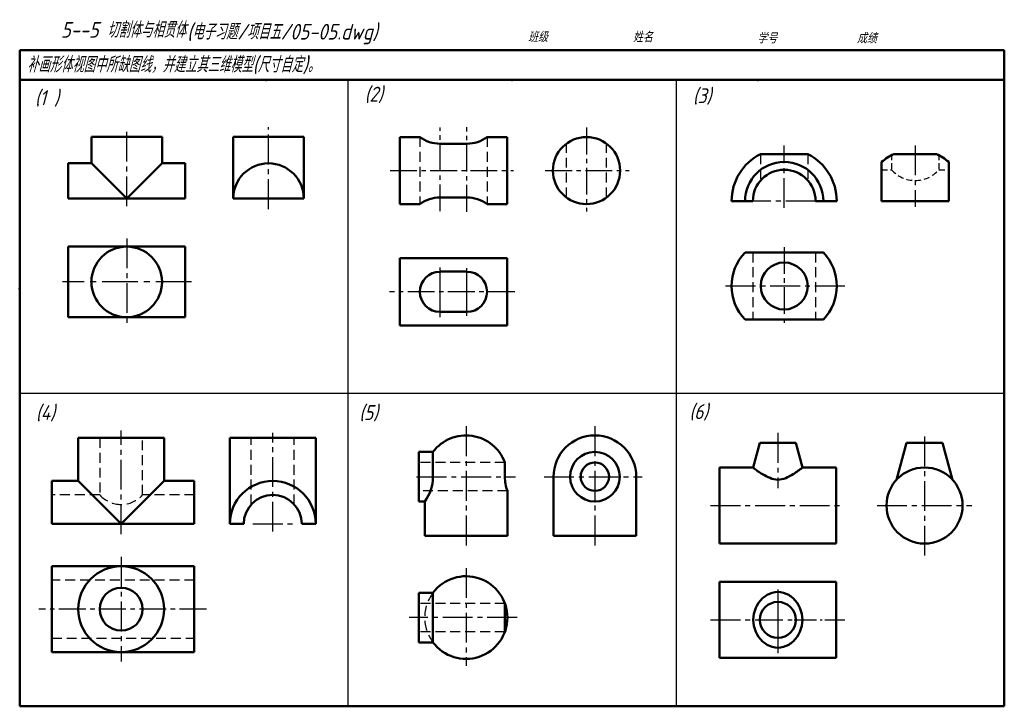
# Model space of a CAD drawing. Header units: millimetres. Extents: x 94 to 409, y 72 to 292.
import ezdxf

# ---------------------------------------------------------------- set-up
doc = ezdxf.new("R2010")
doc.units = ezdxf.units.MM
for name, pattern in [('CENTER2', [28.575, 19.05, -3.175, 3.175, -3.175]), ('DASHED2', [9.525, 6.35, -3.175]), ('HIDDEN', [9.525, 6.35, -3.175])]:
    doc.linetypes.add(name, pattern=pattern)
for name, color, linetype, lineweight in [('文字层', 227, 'Continuous', 20), ('点画线层', 3, 'CENTER2', 25), ('答案层', 1, 'Continuous', 25), ('粗实线层', 7, 'Continuous', 50), ('虚线层', 2, 'DASHED2', 25)]:
    doc.layers.add(name, color=color, linetype=linetype, lineweight=lineweight)
doc.layers.add('细实线层', color=7, linetype='Continuous')
doc.styles.add('工程字体（斜）', font='gbeitc.shx', dxfattribs={"bigfont": 'gbcbig.shx'})
doc.styles.add('工程斜体', font='gbeitc.shx', dxfattribs={"bigfont": 'gbcbig.shx'})

msp = doc.modelspace()

# ---------------------------------------------------------------- linework, layer by layer
at = {"layer": '点画线层', "color": 7, "ltscale": 0.5}
for p, q in [((128.16, 232.07), (128.16, 256.75)), ((173.53, 231.17), (173.53, 257.4)), ((338.49, 231.54), (338.49, 251.51)), ((380.39, 251.51), (380.39, 231.91)), ((348.51, 233.7), (328.47, 233.7)), ((128.16, 221.75), (128.16, 194.26)), ((357.86, 206.53), (319.77, 206.53)), ((236.72, 161.64), (236.72, 123.3)), ((277.93, 161.64), (277.93, 123.3)), ((126.39, 127.14), (126.39, 160.26)), ((174.88, 127.93), (174.88, 159.56)), ((336.46, 159.51), (336.46, 141.85)), ((383.39, 158.39), (383.39, 120.24)), ((220.9, 145.5), (252.54, 145.5)), ((261.71, 145.5), (293.07, 145.5)), ((314.94, 136.29), (357.63, 136.29)), ((368.2, 136.29), (398.53, 136.29)), ((168.53, 130.4), (181.93, 130.4)), ((126.39, 119.83), (126.39, 86.35)), ((236.72, 116.28), (236.72, 85.02)), ((253.05, 100.43), (218.54, 100.43)), ((314.94, 99.7), (338.05, 99.7))]:
    msp.add_line(p, q, dxfattribs=at)
at = {"layer": '点画线层', "color": 7, "ltscale": 0.45}
for p, q in [((228.4, 230.48), (228.4, 257.26)), ((236.99, 230.29), (236.99, 257.36)), ((275.25, 257.23), (275.25, 230.39)), ((212.43, 243.47), (251.87, 243.47)), ((262.06, 243.47), (288.85, 243.47)), ((338.49, 219.01), (338.49, 194.05)), ((252.36, 204.67), (212.27, 204.67)), ((153.64, 103.11), (100.02, 103.11)), ((339.68, 99.7), (341.04, 99.7)), ((341.72, 99.7), (348.81, 99.7)), ((350.04, 99.7), (350.63, 99.7)), ((351.47, 99.7), (357.87, 99.7))]:
    msp.add_line(p, q, dxfattribs=at)
at = {"layer": '点画线层', "color": 7, "ltscale": 0.6}
msp.add_line((148.86, 207.84), (107.65, 207.84), dxfattribs=at)
at = {"layer": '答案层', "lineweight": 50, "ltscale": 0.45}
for p, q in [((228.4, 252.07), (236.99, 252.07)), ((116.88, 245.79), (128.16, 234.5)), ((139.45, 245.79), (128.16, 234.5)), ((228.4, 234.88), (236.99, 234.88))]:
    msp.add_line(p, q, dxfattribs=at)
at = {"layer": '答案层', "linetype": 'HIDDEN', "ltscale": 0.3}
for p, q in [((372.84, 248.73), (372.84, 243.72)), ((387.94, 248.73), (387.94, 243.72)), ((369.65, 243.72), (372.84, 243.72)), ((387.94, 243.72), (391.12, 243.72))]:
    msp.add_line(p, q, dxfattribs=at)
at = {"layer": '答案层', "lineweight": 50, "ltscale": 0.3}
for p, q in [((226.14, 153.44), (226.14, 145.5)), ((249.15, 150.04), (249.15, 145.5)), ((112.64, 144.15), (126.39, 130.4)), ((126.39, 130.4), (140.13, 144.15))]:
    msp.add_line(p, q, dxfattribs=at)
at = {"layer": '答案层', "lineweight": 50, "ltscale": 0.45}
for centre, start, end in [((228.4, 262.8), 233.1301, 270), ((236.99, 262.8), 270, 306.8699), ((228.4, 224.15), 90, 126.8699), ((236.99, 224.15), 53.1301, 90)]:
    msp.add_arc(centre, 10.74, start, end, dxfattribs=at)
at = {"layer": '答案层', "linetype": 'HIDDEN', "ltscale": 0.3}
msp.add_arc((380.39, 250.31), 10.02, 221.1148, 318.8852, dxfattribs=at)
at = {"layer": '答案层', "lineweight": 50, "ltscale": 0.3}
for centre, start, end in [((212.91, 145.5), 323.1301, 360), ((262.38, 145.5), 180, 200.051)]:
    msp.add_arc(centre, 13.23, start, end, dxfattribs=at)
for points, knots in [([(328.59, 148.46), (329.45, 147.59), (331.93, 146.03), (336.44, 143.7), (341.05, 145.95), (343.38, 147.71), (344.34, 148.46)], [0, 0, 0, 0, 3.672609, 8.876639, 14.080669, 17.753278, 17.753278, 17.753278, 17.753278]), ([(336.46, 108.64), (335.25, 108.64), (333.44, 108.09), (329.99, 105.5), (328.61, 102.34), (328.59, 99.7)], [25.755645, 25.755645, 25.755645, 25.755645, 29.356815, 31.136759, 38.653575, 38.653575, 38.653575, 38.653575]), ([(336.46, 108.64), (337.67, 108.64), (339.48, 108.09), (342.93, 105.5), (344.31, 102.34), (344.34, 99.7)], [25.755645, 25.755645, 25.755645, 25.755645, 29.356815, 31.136759, 38.653575, 38.653575, 38.653575, 38.653575]), ([(336.46, 90.76), (335.25, 90.76), (333.44, 91.32), (329.99, 93.91), (328.61, 97.07), (328.59, 99.7)], [25.755645, 25.755645, 25.755645, 25.755645, 29.356815, 31.136759, 38.653575, 38.653575, 38.653575, 38.653575]), ([(336.46, 90.76), (337.67, 90.76), (339.48, 91.32), (342.93, 93.91), (344.31, 97.07), (344.34, 99.7)], [25.755645, 25.755645, 25.755645, 25.755645, 29.356815, 31.136759, 38.653575, 38.653575, 38.653575, 38.653575])]:
    msp.add_open_spline(points, degree=3, knots=knots, dxfattribs=at)
at = {"layer": '粗实线层', "color": 7, "ltscale": 0.5}
for p, q in [((408.91, 282.02), (93.92, 282.02)), ((93.92, 282.02), (93.92, 272.47)), ((408.91, 272.47), (408.91, 282.02)), ((93.92, 272.47), (93.92, 72.03)), ((246.61, 272.47), (93.92, 272.47)), ((408.91, 272.47), (246.61, 272.47)), ((408.91, 72.03), (408.91, 272.47)), ((139.45, 254.26), (116.88, 254.26)), ((116.88, 254.26), (116.88, 245.79)), ((139.45, 254.26), (139.45, 245.79)), ((184.82, 254.26), (162.24, 254.26)), ((162.24, 254.26), (162.24, 234.5)), ((184.82, 234.5), (184.82, 254.26)), ((215.51, 254.21), (215.51, 232.74)), ((221.96, 254.21), (215.51, 254.21)), ((249.88, 254.21), (243.43, 254.21)), ((249.88, 232.74), (249.88, 254.21)), ((109.47, 234.5), (109.47, 245.79)), ((116.88, 245.79), (109.47, 245.79)), ((146.86, 245.79), (139.45, 245.79)), ((146.86, 234.5), (146.86, 245.79)), ((346.04, 248.73), (330.94, 248.73)), ((109.47, 234.5), (146.86, 234.5)), ((162.24, 234.5), (184.82, 234.5)), ((321.67, 233.7), (328.47, 233.7)), ((348.51, 233.7), (355.32, 233.7)), ((221.96, 232.74), (215.51, 232.74)), ((249.88, 232.74), (243.43, 232.74)), ((109.47, 219.13), (146.86, 219.13)), ((109.47, 196.55), (109.47, 219.13)), ((146.86, 219.13), (146.86, 196.55)), ((249.88, 215.41), (215.51, 215.41)), ((215.51, 193.94), (215.51, 215.41)), ((249.88, 215.41), (249.88, 193.94)), ((351.02, 217.27), (325.96, 217.27)), ((236.99, 211.12), (228.4, 211.12)), ((146.86, 196.55), (109.47, 196.55)), ((236.99, 198.23), (228.4, 198.23)), ((325.96, 195.79), (351.02, 195.79)), ((249.88, 193.94), (215.51, 193.94)), ((188.63, 157.9), (161.14, 157.9)), ((161.14, 157.9), (161.14, 130.4)), ((188.63, 130.4), (188.63, 157.9)), ((330.73, 156.33), (328.59, 148.46)), ((336.46, 156.33), (330.73, 156.33)), ((336.46, 156.33), (342.19, 156.33)), ((342.19, 156.33), (344.34, 148.46)), ((377.66, 156.33), (374.45, 144.54)), ((383.39, 156.33), (377.66, 156.33)), ((383.39, 156.33), (389.12, 156.33)), ((389.12, 156.33), (392.33, 144.54)), ((221.6, 153.44), (226.14, 153.44)), ((221.6, 137.56), (221.6, 153.44)), ((317.85, 148.46), (317.85, 124.12)), ((328.59, 148.46), (317.85, 148.46)), ((355.07, 148.46), (344.34, 148.46)), ((355.07, 124.12), (355.07, 148.46)), ((264.7, 145.5), (264.7, 126.6)), ((291.16, 145.5), (291.16, 126.6)), ((249.95, 140.97), (249.95, 126.6)), ((221.6, 137.56), (223.49, 137.56)), ((223.49, 137.56), (223.49, 126.6)), ((161.14, 130.4), (165.6, 130.4)), ((184.16, 130.4), (188.63, 130.4)), ((223.49, 126.6), (249.95, 126.6)), ((264.7, 126.6), (291.16, 126.6)), ((317.85, 124.12), (355.07, 124.12)), ((149.77, 116.86), (104.2, 116.86)), ((104.2, 116.86), (104.2, 89.37)), ((149.77, 89.37), (149.77, 116.86)), ((317.85, 111.87), (355.07, 111.87)), ((317.85, 111.87), (317.85, 87.53)), ((355.07, 87.53), (355.07, 111.87)), ((221.6, 108.36), (226.14, 108.36)), ((221.6, 92.49), (221.6, 108.36)), ((221.6, 108.36), (226.14, 108.36)), ((226.14, 108.36), (226.14, 92.49)), ((249.15, 95.89), (249.15, 104.96)), ((221.6, 92.49), (226.14, 92.49)), ((104.2, 89.37), (149.77, 89.37)), ((317.85, 87.53), (355.07, 87.53)), ((93.92, 72.03), (408.91, 72.03))]:
    msp.add_line(p, q, dxfattribs=at)
at = {"layer": '粗实线层', "color": 7}
for p, q in [((369.65, 233.7), (369.65, 246.22)), ((373.59, 248.73), (387.19, 248.73)), ((391.12, 233.7), (391.12, 246.22)), ((369.65, 233.7), (391.12, 233.7)), ((112.64, 144.15), (112.64, 157.9)), ((112.64, 157.9), (140.13, 157.9)), ((140.13, 157.9), (140.13, 144.15)), ((104.2, 130.4), (104.2, 144.15)), ((112.64, 144.15), (104.2, 144.15)), ((140.13, 144.15), (149.77, 144.15)), ((149.77, 144.15), (149.77, 130.4)), ((149.77, 130.4), (104.2, 130.4))]:
    msp.add_line(p, q, dxfattribs=at)
at = {"layer": '粗实线层', "color": 7, "ltscale": 0.5}
for centre, radius in [((275.25, 243.47), 10.74), ((128.16, 207.84), 11.29), ((338.49, 206.53), 7.52), ((277.93, 145.5), 7.94), ((277.93, 145.5), 4.54), ((383.39, 136.29), 12.17), ((126.39, 103.11), 13.74), ((126.39, 103.11), 6.87), ((336.46, 99.7), 5.73)]:
    msp.add_circle(centre, radius, dxfattribs=at)
for centre, radius, start, end in [((173.53, 234.5), 11.29, 0, 180), ((338.49, 233.7), 16.82, 116.6687, 180), ((338.49, 233.7), 12.53, 0, 180), ((338.49, 233.7), 16.82, 0, 63.3313), ((338.49, 233.7), 10.02, 0, 180), ((337.24, 206.53), 15.57, 136.3972, 223.6028), ((339.75, 206.53), 15.57, 316.3972, 43.6028), ((228.4, 204.67), 6.44, 90, 270), ((236.99, 204.67), 6.44, 270, 90), ((236.72, 145.5), 13.23, 20.051, 143.1301), ((277.93, 145.5), 13.23, 0, 180), ((174.88, 130.4), 13.74, 0, 180), ((174.88, 130.4), 9.28, 0, 180), ((236.72, 100.43), 13.23, 216.8699, 143.1301)]:
    msp.add_arc(centre, radius, start, end, dxfattribs=at)
at = {"layer": '粗实线层', "color": 7}
for start, end in [(114.3411, 130.6013), (49.3987, 65.6589)]:
    msp.add_arc((380.39, 233.7), 16.5, start, end, dxfattribs=at)
for p in [(172.67, 272.47), (251.42, 272.47), (330.16, 272.47), (93.92, 205.66)]:
    msp.add_point(p, dxfattribs=at)
at = {"layer": '细实线层', "color": 7, "ltscale": 0.5}
for p, q in [((198.92, 272.47), (198.92, 72.03)), ((303.91, 272.47), (303.91, 72.03)), ((228.4, 196.54), (228.4, 212.41)), ((236.99, 197), (236.99, 212.19)), ((93.92, 172.25), (408.91, 172.25))]:
    msp.add_line(p, q, dxfattribs=at)
at = {"layer": '细实线层', "color": 7, "ltscale": 0.45}
msp.add_line((336.46, 109.43), (336.46, 89.02), dxfattribs=at)
at = {"layer": '细实线层', "color": 7}
msp.add_point((93.92, 205.66), dxfattribs=at)
at = {"layer": '虚线层', "color": 1, "ltscale": 0.5}
for p, q in [((221.96, 254.21), (221.96, 232.74)), ((243.43, 254.21), (243.43, 232.74))]:
    msp.add_line(p, q, dxfattribs=at)
at = {"layer": '虚线层', "color": 7, "ltscale": 0.5}
for p, q in [((268.8, 234.88), (268.8, 252.07)), ((281.69, 234.88), (281.69, 252.07)), ((330.94, 248.73), (330.94, 240.29)), ((346.04, 248.73), (346.04, 240.29)), ((328.47, 217.27), (328.47, 195.79)), ((348.51, 217.27), (348.51, 195.79)), ((119.51, 157.9), (119.51, 139.68)), ((133.26, 139.68), (133.26, 157.9)), ((168.01, 136.63), (168.01, 157.9)), ((181.75, 136.63), (181.75, 157.9)), ((249.15, 150.04), (221.6, 150.04)), ((119.51, 139.68), (104.2, 139.68)), ((149.77, 139.68), (133.26, 139.68)), ((249.95, 140.97), (221.6, 140.97)), ((149.77, 112.39), (104.2, 112.39)), ((249.15, 104.96), (221.6, 104.96)), ((249.15, 95.89), (221.6, 95.89)), ((104.2, 93.83), (149.77, 93.83))]:
    msp.add_line(p, q, dxfattribs=at)
at = {"layer": '虚线层', "color": 1, "ltscale": 0.5}
msp.add_arc((126.39, 145.91), 9.28, 222.2054, 317.7946, dxfattribs=at)
at = {"layer": '虚线层', "color": 7, "ltscale": 0.5}
msp.add_arc((236.72, 100.43), 13.23, 143.1301, 216.8699, dxfattribs=at)

# ---------------------------------------------------------------- texts
at = {"layer": '文字层', "color": 7, "style": '工程字体（斜）'}
for s, p in [('班级', (256.49, 284.56)), ('姓名', (290.06, 284.53)), ('学号', (329.86, 284.17)), ('成绩', (361.74, 284.17))]:
    msp.add_text(s, height=3.341, dxfattribs=at).set_placement(p)
at = {"layer": '细实线层', "color": 7, "ltscale": 0.5}
for s, style, p in [('   5--5 切割体与相贯体  ', '工程字体（斜）', (98.97, 286)), ('(电子习题/项目五/05-05.dwg)', '工程斜体', (147.48, 285.39)), ('补画形体视图中所缺图线，并建立其三维模型(尺寸自定)。', '工程斜体', (96.28, 274.89))]:
    msp.add_text(s, height=5.0111, dxfattribs=dict(at, style=style)).set_placement(p)
at = {"layer": '细实线层', "color": 7, "char_height": 4.772, "attachment_point": 1, "style": '工程斜体'}
for s, insert, width in [('(1 )', (98.79, 269.17), 8.0173), ('(2)', (204.29, 270.31), 8.0173), ('(3)', (309.28, 269.8), 8.0173), ('(4)', (99.1, 168.41), 13.9345), ('(5)', (202.54, 168.41), 8.0173), ('(6)', (308.16, 168.72), 8.0173)]:
    msp.add_mtext(s, dxfattribs=dict(at, insert=insert, width=width))

doc.saveas('drawing.dxf')
